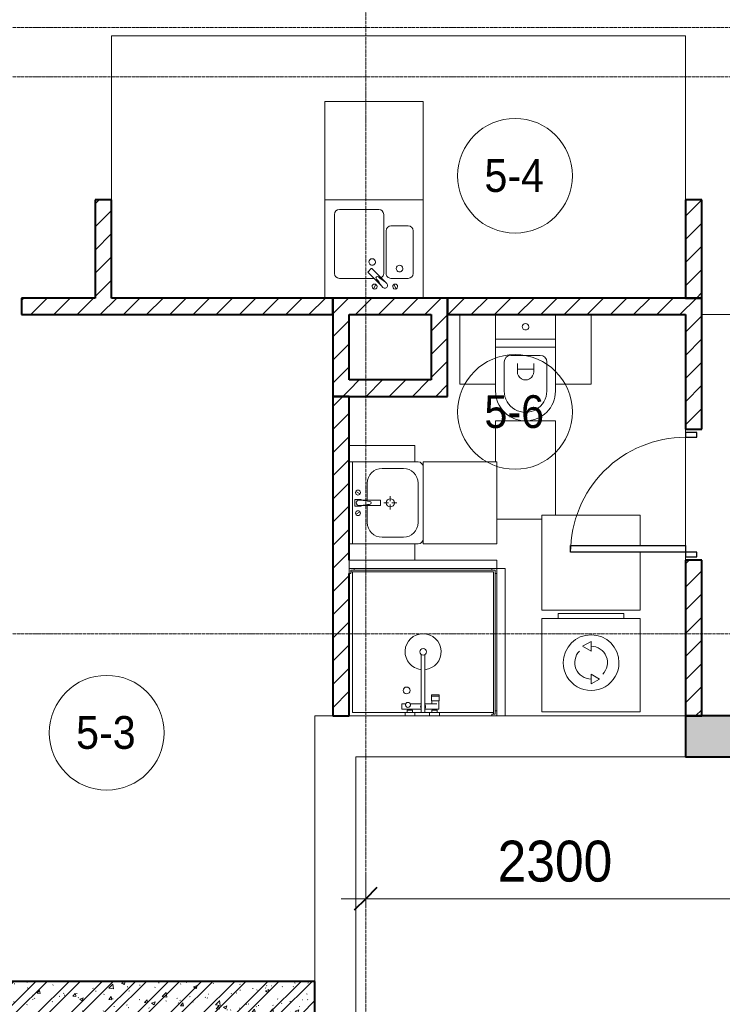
# Model space of a CAD drawing. Header units: millimetres. Extents: x 5617 to 110067, y 7718 to 195801.
# Tile 27 of 81: x 31153 to 35438, y 24040 to 30049. Entities that reach past the tile are written whole.
import ezdxf

# ---------------------------------------------------------------- set-up
doc = ezdxf.new("R2010")
doc.units = ezdxf.units.MM
doc.linetypes.add('ADSK_Линия сетки', pattern=[25, 20, -2.5, 0, -2.5])
doc.linetypes.add('Линия сетки', pattern=[25, 20, -2.5, 0, -2.5])
for name, color, linetype, lineweight in [('Двери', 7, 'Continuous', 18), ('Марки помещений', 7, 'Continuous', 20), ('Мебель', 7, 'Continuous', 18), ('Оси', 7, 'Continuous', 9), ('Перекрытия', 7, 'Continuous', 18), ('Размеры', 7, 'Continuous', 9), ('Размеры-100', 7, 'Continuous', 9), ('Сантехнические приборы', 7, 'Continuous', 18), ('Стены', 7, 'Continuous', 18), ('Стены разрез', 7, 'Continuous', 40), ('Электрооборудование', 7, 'Continuous', 18)]:
    doc.layers.add(name, color=color, linetype=linetype, lineweight=lineweight)
doc.styles.add('Arial', font='arial.ttf', dxfattribs={"width": 0.9, "height": 250})
doc.styles.add('Arial_3', font='arial.ttf', dxfattribs={"width": 0.9, "height": 200})
doc.dimstyles.new('Основной_2_5_мм', dxfattribs={"dimscale": 304.8, "dimtxt": 255.06485, "dimasz": 0.463911, "dimexe": 0.492126, "dimexo": 0.492126, "dimgap": 0.098425, "dimtad": 1, "dimdec": 0, "dimdsep": 46, "dimtxsty": 'Arial', "dimblk1": 'OBLIQUE', "dimblk2": 'OBLIQUE', "dimsah": 1, "dimcen": 0.09, "dimdle": 0.492126, "dimazin": 2, "dimtfac": 1, "dimtdec": 4, "dimtix": 1, "dimtmove": 0, "dimatfit": 3, "dimfxl": 1, "dimtvp": 1, "dimtolj": 1, "dimtzin": 0, "dimlwd": 20, "dimlwe": 20, "dimarcsym": 2})
pattern_1 = [(45, (0, 0), (-70.71068, 70.71068), [])]

# ---------------------------------------------------------------- blocks, each defined once
blk = doc.blocks.new('MR_Мойка - Кухонная мойка-V25-МКСС_К4_L14_48_300_')
at = {"layer": 'Сантехнические приборы', "color": 253, "true_color": 0xaaaaaa}
for p, q in [((-300, 50), (-300, -550)), ((-300, 50), (-300, -550)), ((300, -550), (300, 50)), ((-136.7, -6.7), (-122.6, -33.3)), ((-79, -39), (-69.8, -48.2)), ((-69.8, -48.2), (11.4, -129.4)), ((-45.7, -24.2), (-55, -14.9)), ((35.5, -105.4), (-45.7, -24.2)), ((2.7, -6.7), (-11.4, -33.3)), ((-240, -100), (-240, -360)), ((-104, -70), (-210, -70)), ((-74, -360), (-74, -100)), ((-60, -100), (-60, -460)), ((210, -70), (0.1, -70)), ((15.7, -129.4), (35.5, -109.6)), ((240, -460), (240, -100)), ((-210, -390), (-104, -390)), ((-30, -490), (210, -490)), ((-300, -550), (300, -550))]:
    blk.add_line(p, q, dxfattribs=at)
for centre, radius, start, end in [((-129.7, -20), 15, 360, 180), ((-129.7, -20), 15, 180, 360), ((-67, -26.9), 17, 45, 225), ((-171.5, -230.2), 208.5, 46.5946, 60.81769), ((136.3, 77.5), 208.5, 209.18231, 223.4054), ((-4.3, -20), 15, 360, 180), ((-4.3, -20), 15, 180, 360), ((-210, -100), 30, 90, 180), ((-157, -130), 20, 360, 180), ((-104, -100), 30, 360, 90), ((-30, -100), 30, 118.55106, 180), ((-21.7, -72.3), 9.19, 225, 45), ((33.3, -107.5), 3, 315, 45), ((33.3, -107.5), 3, 315, 45), ((210, -100), 30, 360, 89.99859), ((-157, -130), 20, 180, 360), ((10, -170), 20, 360, 180), ((10, -170), 20, 180, 360), ((13.5, -127.3), 3, 225, 315), ((13.5, -127.3), 3, 225, 315), ((-210, -360), 30, 180, 270), ((-104, -360), 30, 270, 360), ((-30, -460), 30, 180, 270), ((210, -460), 30, 270.00141, 360)]:
    blk.add_arc(centre, radius, start, end, dxfattribs=at)
blk = doc.blocks.new('MR_Зона обслуживания - MR_Зона обслуживания-2638748-МКСС_К4_L14_48_300_')
at = {"layer": 'Мебель', "lineweight": 9}
for p, q in [((300, 0), (-300, 0)), ((-300, 0), (-300, -600)), ((300, -600), (300, 0)), ((-300, -600), (300, -600))]:
    blk.add_line(p, q, dxfattribs=at)
blk = doc.blocks.new('MR_Стиральная машина - Стиральная машина_600-V26-МКСС_К4_L14_48_300_')
at = {"layer": 'Электрооборудование', "color": 253, "true_color": 0xaaaaaa}
for p, q in [((300, 0), (-300, 0)), ((-300, 0), (-300, -570)), ((300, -570), (300, 0)), ((0, -170), (-52, -200)), ((0, -230), (0, -170)), ((-52, -200), (0, -230)), ((0, -370), (0, -430)), ((52, -400), (0, -370)), ((0, -430), (52, -400)), ((-300, -570), (300, -570)), ((-200, -570), (-200, -600)), ((-200, -600), (200, -600)), ((200, -600), (200, -570))]:
    blk.add_line(p, q, dxfattribs=at)
for radius, start, end in [(170, 360, 180), (100, 135, 270), (100, 315, 90), (170, 180, 360)]:
    blk.add_arc((0, -300), radius, start, end, dxfattribs=at)
blk = doc.blocks.new('MR_Зона обслуживания - MR_Зона обслуживания-V27-МКСС_К4_L14_48_300_')
at = {"layer": 'Мебель', "lineweight": 9}
for p, q in [((300, 0), (-300, 0)), ((-300, 0), (-300, -355)), ((300, -580), (300, 0)), ((-300, -395), (-300, -580)), ((-300, -580), (300, -580))]:
    blk.add_line(p, q, dxfattribs=at)
blk = doc.blocks.new('MR_Душевой поддон - Санузел с душем_900х900-2515848-МКСС_К4_L14_48_300_')
at = {"layer": 'Сантехнические приборы', "color": 253, "true_color": 0xaaaaaa}
for p, q in [((-70, 0), (-100, 0)), ((-70, -10), (-70, 0)), ((310, 0), (250.2, 0)), ((250.2, 0), (250.2, -20)), ((310, -20), (310, 0)), ((459.8, 0), (400, 0)), ((400, 0), (400, -20)), ((459.8, -20), (459.8, 0)), ((-100, -30), (-90, -30)), ((-90, -30), (-90, -10)), ((-90, -10), (-70, -10)), ((-80, -10), (-90, -10)), ((-90, -10), (-90, -890)), ((-80, -880), (-80, -10)), ((250.2, -20), (-80, -20)), ((250.2, 0), (-70, 0)), ((250.2, -20), (310, -20)), ((266.7, -42), (253.8, -42)), ((253.8, -42), (253.8, -92.5)), ((296, -20), (264, -20)), ((264, -20), (264, -34)), ((264, -34), (296, -34)), ((293.6, -34), (266.7, -34)), ((266.7, -34), (266.7, -42)), ((338.7, -42), (266.7, -42)), ((266.7, -42), (293.6, -42)), ((293.6, -42), (293.6, -34)), ((296, -34), (296, -20)), ((400, 0), (310, 0)), ((338.7, -20), (310, -20)), ((361.3, -20), (338.7, -20)), ((338.7, -20), (338.7, -375.1)), ((400, -20), (361.3, -20)), ((361.3, -375.1), (361.3, -20)), ((479.1, -42), (361.3, -42)), ((400, -20), (459.8, -20)), ((446, -20), (414, -20)), ((414, -20), (414, -34)), ((414, -34), (446, -34)), ((443.3, -34), (416.4, -34)), ((416.4, -34), (416.4, -42)), ((416.4, -42), (443.3, -42)), ((443.3, -42), (443.3, -34)), ((446, -34), (446, -20)), ((800, 0), (459.8, 0)), ((780, -20), (459.8, -20)), ((479.1, -73.7), (479.1, -42)), ((780, -880), (780, -20)), ((298.9, -92.5), (251.9, -92.5)), ((251.9, -92.5), (251.9, -120)), ((251.9, -120), (298.9, -120)), ((298.9, -120), (251.9, -120)), ((251.9, -120), (251.9, -129.1)), ((253.8, -92.5), (296.6, -92.5)), ((266.7, -73.7), (338.7, -73.7)), ((296.6, -92.5), (296.6, -73.7)), ((298.9, -120), (298.9, -92.5)), ((298.9, -129.1), (298.9, -120)), ((361.3, -73.7), (428.7, -73.7)), ((455.7, -73.7), (479.1, -73.7)), ((251.9, -129.1), (298.9, -129.1)), ((-90, -870), (-100, -870)), ((-90, -890), (-90, -870)), ((-70, -890), (-90, -890)), ((-90, -890), (790, -890)), ((790, -880), (-80, -880)), ((-70, -900), (-70, -890)), ((790, -890), (770, -890)), ((770, -890), (770, -900)), ((800, -870), (790, -870)), ((790, -870), (790, -890)), ((790, -890), (790, -880)), ((800, -900), (800, -870))]:
    blk.add_line(p, q, dxfattribs=at)
for centre, radius, start, end in [((350, -56.1), 15.5, 137.00933, 222.99067), ((350, -56.1), 15.5, 317.00933, 42.99067), ((442.2, -67.2), 15, 334.04828, 205.95172), ((442.2, -67.2), 15, 0, 180), ((442.2, -67.2), 15, 180, 360), ((450, -155.2), 20.9, 0, 180), ((450, -155.2), 20.9, 180, 0), ((350, -391.5), 110, 95.91598, 84.08402), ((350, -391.5), 20, 0, 180), ((350, -391.5), 20, 180, 360), ((350, -391.5), 20, 55.4667, 124.5333)]:
    blk.add_arc(centre, radius, start, end, dxfattribs=at)
blk = doc.blocks.new('MR_Зона обслуживания - MR_Зона обслуживания-2638758-МКСС_К4_L14_48_300_')
at = {"layer": 'Мебель', "lineweight": 9}
for p, q in [((450, 0), (-450, 0)), ((-450, 0), (-450, -50)), ((450, -50), (450, 0)), ((-450, -50), (450, -50))]:
    blk.add_line(p, q, dxfattribs=at)
blk = doc.blocks.new('MR_Тумба-Умывальник с зеркалом - Тумба-умывальник_500-2515854-МКСС_К4_L14_48_300_')
at = {"layer": 'Сантехнические приборы', "color": 253, "true_color": 0xaaaaaa}
for p, q in [((-250, -20), (250, -20)), ((-69.7, -39.8), (-55.6, -66.3)), ((20, -33.1), (-20, -33.1)), ((-20, -33.1), (-20, -73.1)), ((-17, -60), (-17, -73.1)), ((17, -73.1), (17, -60)), ((20, -73.1), (20, -33.1)), ((69.7, -39.8), (55.6, -66.3)), ((-17, -110), (-120, -110)), ((-20, -73.1), (-17, -73.1)), ((-17, -73.1), (-17, -187.9)), ((17, -187.9), (17, -73.1)), ((17, -73.1), (20, -73.1)), ((120, -110), (17, -110)), ((-210, -200), (-210, -330)), ((-14, -190.9), (14, -190.9)), ((0, -210), (0, -240)), ((210, -330), (210, -200)), ((-10, -250), (-40, -250)), ((0, -290), (0, -260)), ((40, -250), (10, -250)), ((-250, -400), (-250, -420)), ((-120, -420), (120, -420)), ((250, -420), (250, -400))]:
    blk.add_line(p, q, dxfattribs=at)
for centre, radius, start, end in [((-62.7, -53.1), 15, 360, 180), ((-62.7, -53.1), 15, 180, 360), ((0, -60), 17, 360, 180), ((62.7, -53.1), 15, 360, 180), ((62.7, -53.1), 15, 180, 360), ((-120, -200), 90, 90, 180), ((-217.6, -129.9), 208.5, 1.5946, 15.81769), ((217.6, -129.9), 208.5, 164.18231, 178.4054), ((120, -200), 90, 360, 90), ((0, -124.1), 9.19, 180, 360), ((0, -250), 25, 0, 180), ((-14, -187.9), 3, 180, 270), ((-14, -187.9), 3, 195, 255), ((14, -187.9), 3, 270, 0), ((14, -187.9), 3, 285, 345), ((0, -250), 25, 180, 0), ((-120, -330), 90, 180, 270), ((120, -330), 90, 270, 360), ((-220, -420), 30, 180, 270), ((220, -420), 30, 270, 360)]:
    blk.add_arc(centre, radius, start, end, dxfattribs=at)
blk = doc.blocks.new('MR_Зона обслуживания - MR_Зона обслуживания-2638755-МКСС_К4_L14_48_300_')
at = {"layer": 'Мебель', "lineweight": 9}
for p, q in [((250, 0), (-250, 0)), ((-250, 0), (-250, -450)), ((250, -450), (250, 0)), ((-250, -450), (250, -450))]:
    blk.add_line(p, q, dxfattribs=at)
blk = doc.blocks.new('MR_Зона обслуживания - MR_Зона обслуживания-V2-МКСС_К4_L14_48_300_')
at = {"layer": 'Мебель', "lineweight": 9}
for p, q in [((-50, 0), (-50, -400)), ((50, -400), (50, 0)), ((-50, -400), (50, -400))]:
    blk.add_line(p, q, dxfattribs=at)
blk = doc.blocks.new('MR_Зона обслуживания - MR_Зона обслуживания-V28-МКСС_К4_L14_48_300_')
at = {"layer": 'Мебель', "lineweight": 9}
for p, q in [((50, -400), (50, 0)), ((-50, -400), (50, -400))]:
    blk.add_line(p, q, dxfattribs=at)
blk = doc.blocks.new('MR_Унитаз напольный - Санузел с ванной-V6-МКСС_К4_L14_48_300_')
at = {"layer": 'Сантехнические приборы', "color": 253, "true_color": 0xaaaaaa}
for p, q in [((-182.5, 0), (-182.5, 267.5)), ((-130, 267.5), (-130, 90)), ((130, 90), (130, 267.5)), ((182.5, 267.5), (182.5, 0)), ((-50, 150), (-50, 100)), ((-50, 135), (50, 135)), ((50, 100), (50, 150)), ((182.5, 0), (-182.5, 0)), ((-182.5, -50), (-182.5, 0)), ((-182.5, 0), (182.5, 0)), ((-90, 50), (90, 50)), ((182.5, 0), (182.5, -50)), ((-182.5, -50), (182.5, -50)), ((-182.5, -200), (-182.5, -50)), ((182.5, -50), (-182.5, -50)), ((182.5, -50), (182.5, -200))]:
    blk.add_line(p, q, dxfattribs=at)
for centre, radius, start, end in [((0, 267.5), 182.5, 0, 180), ((0, 267.5), 130, 360, 180), ((0, 150), 50, 360, 180), ((-90, 90), 40, 180, 270), ((90, 90), 40, 270, 360), ((0, -125), 20, 360, 180), ((0, -125), 20, 180, 360)]:
    blk.add_arc(centre, radius, start, end, dxfattribs=at)
blk = doc.blocks.new('MR_Зона обслуживания - MR_Зона обслуживания-V29-МКСС_К4_L14_48_300_')
at = {"layer": 'Мебель', "lineweight": 9}
for p, q in [((-182.5, 575), (-182.5, 0)), ((175, 600), (-100, 600)), ((182.5, 0), (182.5, 250)), ((-182.5, 0), (182.5, 0))]:
    blk.add_line(p, q, dxfattribs=at)
blk = doc.blocks.new('MR_Зона обслуживания - MR_Зона обслуживания-V8-МКСС_К4_L14_48_300_')
at = {"layer": 'Мебель', "lineweight": 9}
for p, q in [((108.75, 425), (-108.75, 425)), ((108.75, 0), (108.75, 425))]:
    blk.add_line(p, q, dxfattribs=at)
blk = doc.blocks.new('MR_Зона обслуживания - MR_Зона обслуживания-V9-МКСС_К4_L14_48_300_')
at = {"layer": 'Мебель', "lineweight": 9}
for p, q in [((108.75, 425), (-108.75, 425)), ((-108.75, 425), (-108.75, 0))]:
    blk.add_line(p, q, dxfattribs=at)
blk = doc.blocks.new('A_DOR_Door - Вн_3_Одинарная_800x2100-3027519-МКСС_К4_L14_48_300_')
at = {"layer": 'Двери', "color": 253, "lineweight": 30, "true_color": 0xaaaaaa}
for p, q in [((-350, 50), (-350, 750)), ((-350, 750), (-310, 750)), ((-350, 50), (-350, 750)), ((-310, 750), (-310, 50)), ((-380, 50), (-380, -20)), ((-350, 50), (-380, 50)), ((-310, 50), (-350, 50)), ((-350, -20), (-350, 50)), ((380, 50), (350, 50)), ((350, 50), (350, -20)), ((380, -20), (380, 50)), ((-380, -20), (-350, -20)), ((350, -20), (380, -20))]:
    blk.add_line(p, q, dxfattribs=at)
at = {"layer": 'Двери', "color": 254, "lineweight": 9, "true_color": 0xd4d4d4}
blk.add_arc((-350, 50), 700, 360, 90, dxfattribs=at)
blk = doc.blocks.new('135_SLK_K4_AR_rvt-1-МКСС_К4_L14_48_300_')
at = {"layer": 'Стены разрез', "lineweight": 9, "true_color": 0xaaaaaa}
h = blk.add_hatch(dxfattribs=at)
h.set_pattern_fill('FP_3', color=253, style=0, pattern_type=2)
h.set_pattern_definition(pattern_1)
h.paths.add_polyline_path([(99200, 28350), (99200, 28950), (99100, 28950), (99100, 28350)])
h = blk.add_hatch(dxfattribs=at)
h.set_pattern_fill('FP_3', color=253, style=0, pattern_type=2)
h.set_pattern_definition(pattern_1)
h.paths.add_polyline_path([(102800, 28350), (102800, 28950), (102700, 28950), (102700, 28350)])
h = blk.add_hatch(dxfattribs=at)
h.set_pattern_fill('FP_3', color=253, style=0, pattern_type=2)
h.set_pattern_definition(pattern_1)
h.paths.add_polyline_path([(97750, 28250), (97750, 28350), (97550, 28350), (97550, 28250)])
h.paths.add_polyline_path([(98650, 28250), (100550, 28250), (100550, 28350), (98650, 28350)])
h = blk.add_hatch(dxfattribs=at)
h.set_pattern_fill('FP_3', color=253, style=0, pattern_type=2)
h.set_pattern_definition(pattern_1)
h.paths.add_polyline_path([(100590, 27750), (100650, 27750), (100650, 28350), (100550, 28350), (100550, 27750)])
h = blk.add_hatch(dxfattribs=at)
h.set_pattern_fill('FP_3', color=253, style=0, pattern_type=2)
h.set_pattern_definition(pattern_1)
h.paths.add_polyline_path([(100650, 28250), (101250, 28250), (101250, 28350), (100650, 28350), (100650, 28337.8)])
h = blk.add_hatch(dxfattribs=at)
h.set_pattern_fill('FP_3', color=253, style=0, pattern_type=2)
h.set_pattern_definition(pattern_1)
h.paths.add_polyline_path([(101570.9, 28250), (102800, 28250), (102800, 28350), (101250, 28350), (101250, 28250)])
h = blk.add_hatch(dxfattribs=at)
h.set_pattern_fill('FP_3', color=253, style=0, pattern_type=2)
h.set_pattern_definition(pattern_1)
h.paths.add_polyline_path([(101243.9, 27750), (101250, 27750), (101250, 28250), (101150, 28250), (101150, 27750)])
h = blk.add_hatch(dxfattribs=at)
h.set_pattern_fill('FP_3', color=253, style=0, pattern_type=2)
h.set_pattern_definition(pattern_1)
h.paths.add_polyline_path([(102800, 25800), (102800, 26750), (102700, 26750), (102700, 25800)])
h.paths.add_polyline_path([(102700, 27550), (102800, 27550), (102800, 28250), (102700, 28250), (102700, 27739.8)])
h = blk.add_hatch(dxfattribs=at)
h.set_pattern_fill('FP_3', color=253, style=0, pattern_type=2)
h.set_pattern_definition(pattern_1)
h.paths.add_polyline_path([(101150, 27750), (101150, 27850), (100650, 27850), (100650, 27750)])
h = blk.add_hatch(dxfattribs=at)
h.set_pattern_fill('FP_3', color=253, style=0, pattern_type=2)
h.set_pattern_definition(pattern_1)
h.paths.add_polyline_path([(100590, 25800), (100650, 25800), (100650, 27750), (100550, 27750), (100550, 25800)])
at = {"layer": 'Стены разрез', "lineweight": 18, "true_color": 0xcbcbcb}
h = blk.add_hatch(color=9, dxfattribs=at)
h.paths.add_polyline_path([(104700, 25550), (104700, 25800), (104350, 25800), (104350, 25550), (104513.6, 25550)])
h.paths.add_polyline_path([(103250, 25550), (103250, 25800), (102700, 25800), (102700, 25550), (103205.8, 25550)])
at = {"layer": 'Стены разрез', "lineweight": 9, "true_color": 0xaaaaaa}
h = blk.add_hatch(dxfattribs=at)
h.set_pattern_fill('FP_1', color=253, style=0, pattern_type=2)
h.set_pattern_definition([(50, (0, 0), (218.62117, -19.1268), [22.86, -251.46]), (355, (0, 0), (-42.29187, 229.2684), [18.288, -201.168]), (100.451, (18.22, -1.6), (176.33107, 210.13963), [19.428, -213.708]), (46.184, (0, 60.96), (325.29495, -50.45164), [34.29, -377.19]), (96.636, (27.1, 56.76), (284.883, 296.9127), [29.142, -320.562]), (351.184, (0, 60.96), (284.8858, 296.9107), [27.432, -301.752]), (21, (30.48, 45.72), (181.93753, -122.71832), [22.86, -251.46]), (326, (30.48, 45.72), (74.16223, 221.0262), [18.288, -201.168]), (71.451, (45.64, 35.5), (256.10035, 98.30526), [19.428, -213.708]), (37.5, (0, 0), (3.70639, 101.465895), [3.353, -195.377, 3.353, -200.863, -201.93]), (37.5, (0, 0), (3.70639, 101.465895), [-402.946, 3.353, -198.577]), (7.5, (0, 0), (80.18358, 120.21653), [3.353, -113.081, 3.353, -190.805, -76.962]), (7.5, (0, 0), (80.18358, 120.21653), [-310.591, 3.353, -73.609]), (327.5, (-67.97, 0), (162.708646, -6.87497), [3.353, -72.847, 3.353, -234.391, -315.468]), (327.5, (-67.97, 0), (162.708646, -6.87497), [-313.944, 3.353, -312.115]), (317.5, (-98.45, 0), (177.75468, 30.51183), [3.353, -95.707, 3.353, -154.534, -224.028]), (317.5, (-98.45, 0), (177.75468, 30.51183), [-256.946, 3.353, -220.675])])
h.paths.add_polyline_path([(100440, 23980), (100440, 24180), (97550, 24180), (97550, 23980), (97974.2, 23980)])
h = blk.add_hatch(dxfattribs=at)
h.set_pattern_fill('FP_2', color=253, style=0, pattern_type=2)
h.set_pattern_definition([(45, (0, 0), (-101.02788, 101.02788), []), (45, (67.35, 0), (-101.02788, 101.02788), [])])
h.paths.add_polyline_path([(100440, 23980), (100440, 24180), (97550, 24180), (97550, 23980), (97974.2, 23980)])
at = {"layer": 'Перекрытия', "color": 253, "true_color": 0xaaaaaa}
for p, q in [((102700, 27530), (102700, 27550)), ((102700, 27550), (102700, 27530)), ((102700, 26840), (102700, 27500)), ((102700, 27500), (102700, 26840)), ((102700, 26750), (102700, 26770)), ((102700, 26770), (102700, 26750)), ((100440, 24180), (100440, 25800)), ((100440, 25800), (100550, 25800)), ((100650, 25800), (100990.2, 25800)), ((101050, 25800), (101140, 25800)), ((101199.8, 25800), (101520, 25800)), ((101600, 25800), (102700, 25800)), ((102700, 25550), (100690, 25550)), ((100690, 25550), (100690, 23950))]:
    blk.add_line(p, q, dxfattribs=at)
at = {"layer": 'Стены', "color": 253, "true_color": 0xaaaaaa}
for p, q in [((99199.6, 29950.4), (102699.6, 29950.4)), ((99199.6, 29950.4), (99199.6, 29949.6)), ((99199.6, 28950), (99199.6, 29949.6)), ((102699.6, 29949.6), (99200.4, 29949.6)), ((99200.4, 29949.6), (99200.4, 28950)), ((102700.4, 29950.4), (102699.6, 29950.4)), ((102699.6, 28950), (102699.6, 29949.6)), ((102700.4, 29950.4), (102700.4, 28950)), ((102800, 28250.4), (104450, 28250.4)), ((104450, 28249.6), (102800, 28249.6))]:
    blk.add_line(p, q, dxfattribs=at)
at = {"layer": 'Стены разрез', "color": 253, "true_color": 0xaaaaaa}
for p, q in [((99200, 28950), (99100, 28950)), ((99100, 28950), (99100, 28350)), ((99200, 28350), (99200, 28950)), ((102800, 28950), (102700, 28950)), ((102700, 28950), (102700, 28350)), ((102800, 28350), (102800, 28950)), ((99100, 28350), (98650, 28350)), ((98650, 28350), (98650, 28250)), ((100550, 28350), (99200, 28350)), ((100550, 28250), (100550, 28350)), ((100650, 28350), (100550, 28350)), ((100550, 28350), (100550, 27750)), ((101250, 28350), (100650, 28350)), ((101250, 28250), (101250, 28350)), ((102800, 28350), (101250, 28350)), ((101250, 28350), (101250, 28250)), ((102700, 28350), (102800, 28350)), ((102800, 28250), (102800, 28350)), ((98650, 28250), (100550, 28250)), ((100650, 28250), (101150, 28250)), ((100650, 27850), (100650, 28250)), ((101150, 28250), (101150, 27850)), ((101250, 27750), (101250, 28250)), ((101250, 28250), (102700, 28250)), ((102700, 28250), (102700, 27550)), ((102800, 27550), (102800, 28250)), ((101150, 27850), (100650, 27850)), ((100650, 27750), (100550, 27750)), ((100550, 27750), (100550, 25800)), ((100550, 27750), (100650, 27750)), ((100650, 26750), (100650, 27750)), ((100650, 27750), (101150, 27750)), ((101150, 27750), (101250, 27750)), ((102700, 27550), (102800, 27550)), ((102800, 26750), (102700, 26750)), ((102700, 26750), (102700, 25800)), ((102800, 25800), (102800, 26750)), ((100650, 25800), (100650, 26670)), ((100550, 25800), (100650, 25800)), ((103250, 25800), (102700, 25800)), ((102700, 25800), (102700, 25550)), ((102700, 25800), (102800, 25800)), ((102700, 25550), (103250, 25550)), ((100440, 24180), (98150, 24180)), ((100440, 23980), (100440, 24180))]:
    blk.add_line(p, q, dxfattribs=at)
at = {"layer": 'Двери', "color": 253, "lineweight": 18, "true_color": 0xaaaaaa, "rotation": 90}
blk.add_blockref('A_DOR_Door - Вн_3_Одинарная_800x2100-3027519-МКСС_К4_L14_48_300_', (102750, 27150), dxfattribs=at)
at = {"layer": 'Мебель', "color": 253, "lineweight": 18, "true_color": 0xaaaaaa}
for name, p, rotation in [('MR_Зона обслуживания - MR_Зона обслуживания-2638748-МКСС_К4_L14_48_300_', (100800, 28950), 180), ('MR_Зона обслуживания - MR_Зона обслуживания-V8-МКСС_К4_L14_48_300_', (101433.8, 28250), 180), ('MR_Зона обслуживания - MR_Зона обслуживания-V9-МКСС_К4_L14_48_300_', (102016.3, 28250), 180), ('MR_Зона обслуживания - MR_Зона обслуживания-V29-МКСС_К4_L14_48_300_', (101725, 27600), 180), ('MR_Зона обслуживания - MR_Зона обслуживания-V2-МКСС_К4_L14_48_300_', (100650, 27400), 90.00000000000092), ('MR_Зона обслуживания - MR_Зона обслуживания-2638755-МКСС_К4_L14_48_300_', (101100, 27100), 90.00000000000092), ('MR_Зона обслуживания - MR_Зона обслуживания-V27-МКСС_К4_L14_48_300_', (102125, 26445), 180), ('MR_Зона обслуживания - MR_Зона обслуживания-V28-МКСС_К4_L14_48_300_', (100650, 26800), 90.00000000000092), ('MR_Зона обслуживания - MR_Зона обслуживания-2638758-МКСС_К4_L14_48_300_', (101100, 26700), 180), ('MR_Зона обслуживания - MR_Зона обслуживания-2638758-МКСС_К4_L14_48_300_', (101550, 26250), 90.0000000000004)]:
    blk.add_blockref(name, p, dxfattribs=dict(at, rotation=rotation))
at = {"layer": 'Сантехнические приборы', "color": 253, "lineweight": 18, "true_color": 0xaaaaaa}
for name, p, rotation in [('MR_Мойка - Кухонная мойка-V25-МКСС_К4_L14_48_300_', (100800, 28400), 180), ('MR_Унитаз напольный - Санузел с ванной-V6-МКСС_К4_L14_48_300_', (101725, 28050), 180), ('MR_Тумба-Умывальник с зеркалом - Тумба-умывальник_500-2515854-МКСС_К4_L14_48_300_', (100650, 27100), 90.00000000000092), ('MR_Душевой поддон - Санузел с душем_900х900-2515848-МКСС_К4_L14_48_300_', (101450, 25800), 180)]:
    blk.add_blockref(name, p, dxfattribs=dict(at, rotation=rotation))
at = {"layer": 'Электрооборудование', "color": 253, "lineweight": 18, "true_color": 0xaaaaaa, "rotation": 180}
blk.add_blockref('MR_Стиральная машина - Стиральная машина_600-V26-МКСС_К4_L14_48_300_', (102125, 25825), dxfattribs=at)
blk = doc.blocks.new('050_Марка_Помещение - Номер-620969-МКСС_К4_L14_48_300_')
at = {"layer": 'Марки помещений'}
blk.add_circle((0, 0), 3.5, dxfattribs=at)
blk = doc.blocks.new('DIMBLOCK29-МКСС_К4_L14_48_300_')
at = {"layer": 'Размеры-100', "lineweight": 20, "transparency": 16777216}
for p, q in [((33262.7, 24684.2), (33262.7, 24834.2)), ((35562.7, 24684.2), (35562.7, 24834.2)), ((33112.7, 24684.2), (35712.7, 24684.2)), ((33262.7, 24684.2), (33262.7, 24634.2)), ((35562.7, 24684.2), (35562.7, 24070.3))]:
    blk.add_line(p, q, dxfattribs=at)
at = {"layer": 'Размеры-100', "lineweight": 40, "transparency": 16777216}
for p, q in [((33262.7, 24684.2), (33333.4, 24754.9)), ((35562.7, 24684.2), (35633.4, 24754.9)), ((33262.7, 24684.2), (33192, 24613.5)), ((35562.7, 24684.2), (35492, 24613.5))]:
    blk.add_line(p, q, dxfattribs=at)
at = {"layer": 'Размеры-100', "color": 0, "lineweight": 20, "transparency": 16777216, "insert": (34067.4, 25038.8), "char_height": 250, "width": 828.765, "attachment_point": 1, "line_spacing_factor": 0.941778, "style": 'Arial'}
blk.add_mtext('2300', dxfattribs=at)
blk = doc.blocks.new('_Oblique')
at = {"color": 0, "linetype": 'ByBlock', "lineweight": -2}
blk.add_line((-0.5, -0.5), (0.5, 0.5), dxfattribs=at)

msp = doc.modelspace()

# ---------------------------------------------------------------- linework, layer by layer
at = {"layer": 'Оси', "linetype": 'Линия сетки'}
msp.add_line((33262.7, 12025.7), (33262.7, 33150), dxfattribs=at)
at = {"layer": 'Оси', "linetype": 'ADSK_Линия сетки'}
for p, q in [((69432.7, 30000), (26583.5, 30000)), ((69432.7, 29700), (25313.5, 29700)), ((69432.7, 26300), (25313.5, 26300))]:
    msp.add_line(p, q, dxfattribs=at)

# ---------------------------------------------------------------- block references
at = {"lineweight": 5}
msp.add_blockref('135_SLK_K4_AR_rvt-1-МКСС_К4_L14_48_300_', (-67487.3, 0), dxfattribs=at)
at = {"layer": 'Марки помещений', "xscale": 99.99999999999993, "yscale": 99.99999999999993, "zscale": 99.99999999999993}
for p in [(34173.5, 29096), (34173.5, 27655.2), (31683, 25697.2)]:
    msp.add_blockref('050_Марка_Помещение - Номер-620969-МКСС_К4_L14_48_300_', p, dxfattribs=at)

# ---------------------------------------------------------------- texts
at = {"layer": 'Марки помещений', "lineweight": 9, "char_height": 200, "width": 447.342, "attachment_point": 1, "style": 'Arial_3'}
for s, insert in [('5-4', (33987, 29197.7)), ('5-6', (33987, 27757)), ('5-3', (31496.5, 25798.9))]:
    msp.add_mtext(s, dxfattribs=dict(at, insert=insert))

# ---------------------------------------------------------------- dimensions: what is measured, and where the dimension line sits
at = {"layer": 'Размеры', "lineweight": 20}
dim = msp.add_linear_dim(base=(35562.7, 24684.2), p1=(33262.7, 24784.2), p2=(35562.7, 23920.3), dimstyle='Основной_2_5_мм', override={"dimpost": '<>', "dimfxl": 2456.903733}, dxfattribs=at)
dim.commit()
dim.dimension.update_dxf_attribs({"geometry": 'DIMBLOCK29-МКСС_К4_L14_48_300_', "text_midpoint": (34412.7, 24841.9)})

doc.saveas('drawing.dxf')
